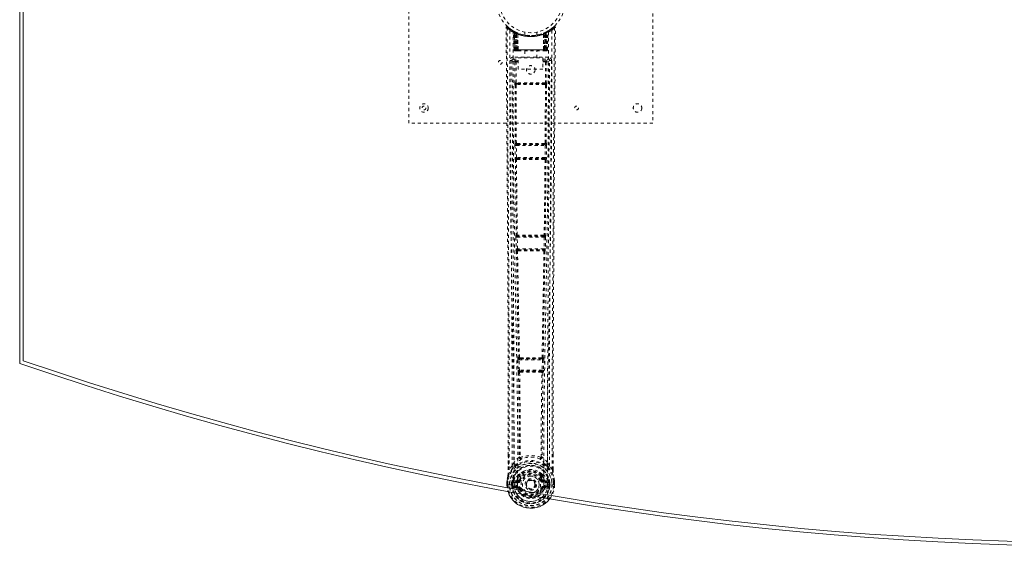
# Model space of a CAD drawing. Header units: inches. Extents: x 10.3 to 81.8, y 19.7 to 55.5.
# Tile 1 of 4: x 10.3 to 42.6, y 19.7 to 37. Entities that reach past the tile are written whole.
import ezdxf

# ---------------------------------------------------------------- set-up
doc = ezdxf.new("R2010")
doc.units = ezdxf.units.IN
doc.header["$MEASUREMENT"] = 0
doc.linetypes.add('SLD-Dashed', pattern=[0.075, 0.05, -0.025])
doc.linetypes.add('SLD-Solid', pattern=[0])

msp = doc.modelspace()

# ---------------------------------------------------------------- linework, layer by layer
at = {"color": 7, "linetype": 'SLD-Solid', "lineweight": 15}
for p, q in [((10.302, 25.712), (10.302, 49.462)), ((10.42, 49.378), (10.42, 25.796)), ((10.42, 25.796), (10.42, 49.378))]:
    msp.add_line(p, q, dxfattribs=at)
at = {"color": 7, "linetype": 'SLD-Dashed', "lineweight": 0}
for p, q in [((23.052, 33.587), (23.052, 41.587)), ((31.052, 41.587), (31.052, 33.587)), ((26.483, 36.614), (26.469, 36.622)), ((26.488, 36.609), (26.475, 36.617)), ((26.497, 36.589), (26.484, 36.597)), ((26.505, 35.991), (26.484, 36.597)), ((26.518, 35.991), (26.497, 36.589)), ((26.567, 36.569), (26.501, 36.603)), ((26.584, 36.543), (26.516, 36.578)), ((26.537, 35.991), (26.516, 36.578)), ((26.517, 36.581), (26.537, 35.988)), ((26.543, 36.548), (26.556, 36.574)), ((26.543, 36.548), (26.544, 35.991)), ((26.544, 35.991), (26.545, 36.548)), ((26.545, 36.548), (26.558, 36.573)), ((26.557, 36.542), (26.569, 36.568)), ((26.557, 35.991), (26.557, 36.542)), ((26.569, 36.568), (26.567, 36.569)), ((26.576, 35.991), (26.576, 36.533)), ((26.584, 36.543), (26.586, 36.542)), ((26.603, 35.991), (26.584, 36.543)), ((26.586, 36.542), (26.605, 35.991)), ((26.589, 36.559), (26.587, 36.56)), ((26.631, 36.513), (26.627, 36.515)), ((26.633, 35.991), (26.627, 36.515)), ((26.634, 36.54), (26.63, 36.542)), ((26.631, 36.513), (26.635, 35.991)), ((26.852, 36.576), (26.852, 36.48)), ((27.252, 36.48), (27.252, 36.576)), ((27.468, 35.991), (27.473, 36.513)), ((27.474, 36.542), (27.469, 36.54)), ((27.476, 36.515), (27.471, 35.991)), ((27.476, 36.515), (27.473, 36.513)), ((27.498, 35.991), (27.517, 36.542)), ((27.519, 36.543), (27.5, 35.991)), ((27.516, 36.56), (27.514, 36.559)), ((27.517, 36.542), (27.519, 36.543)), ((27.587, 36.578), (27.519, 36.543)), ((27.528, 36.533), (27.527, 35.991)), ((27.532, 36.567), (27.534, 36.568)), ((27.536, 36.569), (27.534, 36.568)), ((27.602, 36.603), (27.536, 36.569)), ((27.545, 36.573), (27.558, 36.548)), ((27.546, 35.991), (27.546, 36.542)), ((27.547, 36.574), (27.56, 36.548)), ((27.558, 36.548), (27.559, 35.991)), ((27.559, 35.991), (27.56, 36.548)), ((27.564, 35.987), (27.586, 36.581)), ((27.566, 35.991), (27.587, 36.578)), ((27.585, 35.991), (27.606, 36.589)), ((27.698, 36.663), (27.595, 36.6)), ((27.598, 35.991), (27.619, 36.597)), ((27.619, 36.597), (27.606, 36.589)), ((27.634, 36.622), (27.62, 36.614)), ((27.808, 36.751), (27.707, 36.67)), ((27.859, 36.729), (27.829, 36.729)), ((26.505, 35.991), (26.518, 35.991)), ((26.532, 35.963), (26.536, 35.962)), ((26.537, 35.991), (26.603, 35.991)), ((26.537, 35.962), (26.537, 35.962)), ((27.559, 35.991), (26.544, 35.991)), ((26.548, 35.962), (26.558, 35.962)), ((26.557, 35.991), (27.545, 35.991)), ((26.567, 35.962), (26.621, 35.962)), ((26.576, 35.991), (26.576, 35.991)), ((27.527, 35.991), (26.576, 35.991)), ((26.605, 35.991), (26.603, 35.991)), ((26.633, 35.991), (26.635, 35.991)), ((26.635, 35.991), (27.468, 35.991)), ((26.635, 35.962), (26.642, 35.962)), ((26.642, 35.962), (27.461, 35.962)), ((26.857, 35.962), (26.857, 35.73)), ((27.247, 35.73), (27.247, 35.962)), ((27.461, 35.962), (27.468, 35.962)), ((27.468, 35.991), (27.471, 35.991)), ((27.482, 35.962), (27.537, 35.962)), ((27.5, 35.991), (27.498, 35.991)), ((27.5, 35.991), (27.566, 35.991)), ((27.545, 35.964), (27.545, 35.991)), ((27.545, 35.962), (27.555, 35.962)), ((27.585, 35.991), (27.598, 35.991)), ((26.433, 35.655), (26.433, 35.645)), ((26.433, 35.645), (26.433, 35.644)), ((26.477, 35.753), (26.477, 35.693)), ((27.626, 35.753), (26.477, 35.753)), ((26.477, 35.693), (26.637, 35.693)), ((26.525, 35.59), (26.569, 35.591)), ((26.525, 35.59), (26.528, 34.917)), ((26.572, 34.917), (26.569, 35.591)), ((26.585, 35.605), (26.585, 35.635)), ((26.637, 35.635), (26.585, 35.635)), ((26.637, 35.605), (26.585, 35.605)), ((26.637, 35.358), (26.637, 35.73)), ((26.637, 35.73), (27.449, 35.73)), ((27.449, 35.73), (27.449, 35.358)), ((27.449, 35.693), (27.626, 35.693)), ((27.518, 35.635), (27.449, 35.635)), ((27.518, 35.605), (27.449, 35.605)), ((27.518, 35.605), (27.518, 35.635)), ((27.534, 35.591), (27.531, 34.917)), ((27.579, 35.59), (27.575, 34.917)), ((27.626, 35.693), (27.626, 35.753)), ((27.67, 35.645), (27.67, 35.655)), ((27.671, 35.644), (27.67, 35.645)), ((27.449, 35.358), (26.637, 35.358)), ((27.531, 34.917), (26.572, 34.917)), ((26.581, 34.886), (26.58, 34.887)), ((27.523, 34.887), (26.58, 34.887)), ((27.523, 34.887), (27.522, 34.886)), ((26.536, 34.842), (26.537, 34.841)), ((26.537, 34.841), (26.546, 32.936)), ((26.579, 32.935), (26.57, 34.84)), ((27.533, 34.84), (27.524, 32.935)), ((27.566, 34.841), (27.557, 32.936)), ((27.566, 34.841), (27.567, 34.842)), ((31.052, 33.587), (23.052, 33.587)), ((26.546, 32.936), (26.541, 32.934)), ((26.595, 32.921), (26.596, 32.921)), ((27.508, 32.921), (27.508, 32.921)), ((27.562, 32.934), (27.557, 32.936)), ((26.534, 32.859), (26.539, 32.46)), ((26.579, 32.859), (27.524, 32.859)), ((26.584, 32.461), (26.579, 32.859)), ((26.586, 32.889), (26.591, 32.892)), ((27.517, 32.889), (26.586, 32.889)), ((27.513, 32.892), (27.517, 32.889)), ((27.524, 32.859), (27.519, 32.461)), ((27.569, 32.859), (27.564, 32.46)), ((26.539, 32.46), (26.54, 32.432)), ((26.548, 32.385), (26.55, 32.384)), ((27.519, 32.461), (26.584, 32.461)), ((26.595, 32.43), (26.592, 32.431)), ((26.592, 32.431), (27.511, 32.431)), ((27.511, 32.431), (27.508, 32.43)), ((27.553, 32.384), (27.555, 32.385)), ((27.564, 32.46), (27.563, 32.432)), ((26.565, 29.85), (26.573, 29.469)), ((26.577, 29.928), (26.571, 29.925)), ((26.609, 29.851), (27.494, 29.851)), ((26.618, 29.47), (26.609, 29.851)), ((26.616, 29.881), (26.622, 29.884)), ((27.487, 29.881), (26.616, 29.881)), ((26.627, 29.912), (26.627, 29.912)), ((27.476, 29.912), (27.476, 29.912)), ((27.481, 29.884), (27.487, 29.881)), ((27.494, 29.851), (27.485, 29.47)), ((27.532, 29.925), (27.526, 29.928)), ((27.538, 29.85), (27.53, 29.469)), ((26.573, 29.469), (26.574, 29.441)), ((26.583, 29.394), (26.585, 29.393)), ((27.485, 29.47), (26.618, 29.47)), ((26.63, 29.439), (26.627, 29.44)), ((26.627, 29.44), (27.476, 29.44)), ((27.476, 29.44), (27.473, 29.439)), ((27.518, 29.393), (27.52, 29.394)), ((27.53, 29.469), (27.529, 29.441)), ((26.624, 25.83), (26.635, 25.488)), ((26.644, 25.909), (26.632, 25.905)), ((26.669, 25.831), (27.434, 25.831)), ((26.679, 25.489), (26.669, 25.831)), ((26.677, 25.861), (26.689, 25.865)), ((27.427, 25.861), (26.677, 25.861)), ((27.415, 25.865), (27.427, 25.861)), ((27.434, 25.831), (27.424, 25.489)), ((27.459, 25.909), (27.471, 25.905)), ((27.479, 25.83), (27.468, 25.488)), ((26.635, 25.488), (26.636, 25.46)), ((26.648, 25.413), (26.652, 25.411)), ((27.424, 25.489), (26.679, 25.489)), ((26.696, 25.458), (26.692, 25.459)), ((26.692, 25.459), (27.411, 25.459)), ((27.411, 25.459), (27.407, 25.458)), ((27.451, 25.411), (27.455, 25.413)), ((27.468, 25.488), (27.467, 25.46)), ((26.315, 22.231), (26.315, 22.697)), ((26.673, 22.636), (26.673, 22.636)), ((26.71, 22.639), (26.71, 22.638)), ((27.393, 22.638), (27.393, 22.639)), ((27.431, 22.636), (27.43, 22.636)), ((27.788, 22.231), (27.788, 22.723)), ((26.441, 22.347), (26.345, 22.232)), ((26.501, 22.459), (26.441, 22.347)), ((27.662, 22.347), (27.602, 22.459)), ((27.758, 22.232), (27.662, 22.347)), ((26.674, 22.041), (26.673, 22.012)), ((26.68, 22.067), (26.691, 22.085)), ((26.697, 22.037), (26.697, 22.008)), ((27.406, 22.008), (27.406, 22.037)), ((27.412, 22.085), (27.424, 22.067)), ((27.429, 22.041), (27.43, 22.012)), ((26.272, 21.733), (26.273, 21.85)), ((26.273, 21.85), (26.272, 21.732)), ((26.272, 21.733), (26.276, 21.733)), ((26.273, 21.854), (26.273, 21.85)), ((26.276, 21.733), (26.329, 21.733)), ((26.302, 21.85), (26.302, 21.733)), ((26.329, 21.733), (26.352, 21.733)), ((26.352, 21.733), (26.355, 21.733)), ((26.355, 21.733), (26.503, 21.733)), ((26.423, 21.807), (26.453, 21.805)), ((26.423, 21.806), (26.423, 21.807)), ((26.423, 21.733), (26.423, 21.806)), ((26.453, 21.805), (26.459, 21.825)), ((26.453, 21.804), (26.453, 21.733)), ((26.458, 21.733), (26.453, 21.733)), ((26.459, 21.81), (26.458, 21.733)), ((26.459, 21.825), (26.459, 21.81)), ((26.468, 21.851), (26.465, 21.848)), ((26.468, 21.851), (26.478, 21.862)), ((26.593, 21.883), (26.478, 21.862)), ((26.478, 21.862), (26.478, 21.862)), ((26.478, 21.862), (26.478, 21.862)), ((26.494, 21.829), (26.623, 21.854)), ((26.494, 21.829), (26.494, 21.799)), ((26.623, 21.829), (26.494, 21.829)), ((26.623, 21.799), (26.494, 21.799)), ((26.506, 21.677), (26.506, 21.647)), ((26.506, 21.677), (26.623, 21.677)), ((26.623, 21.627), (26.506, 21.647)), ((26.506, 21.647), (26.623, 21.647)), ((26.623, 21.854), (26.623, 21.829)), ((26.623, 21.799), (26.623, 21.829)), ((26.623, 21.677), (26.623, 21.647)), ((26.623, 21.627), (26.623, 21.647)), ((26.678, 21.895), (26.705, 21.884)), ((27.398, 21.884), (27.425, 21.895)), ((27.48, 21.854), (27.61, 21.829)), ((27.48, 21.854), (27.48, 21.829)), ((27.61, 21.829), (27.48, 21.829)), ((27.48, 21.799), (27.48, 21.829)), ((27.61, 21.799), (27.48, 21.799)), ((27.48, 21.677), (27.48, 21.647)), ((27.48, 21.677), (27.597, 21.677)), ((27.597, 21.647), (27.48, 21.627)), ((27.48, 21.627), (27.48, 21.647)), ((27.48, 21.647), (27.597, 21.647)), ((27.625, 21.862), (27.51, 21.883)), ((27.597, 21.647), (27.597, 21.677)), ((27.6, 21.733), (27.748, 21.733)), ((27.61, 21.799), (27.61, 21.829)), ((27.625, 21.862), (27.636, 21.851)), ((27.638, 21.848), (27.636, 21.851)), ((27.644, 21.825), (27.645, 21.81)), ((27.65, 21.805), (27.644, 21.825)), ((27.645, 21.81), (27.645, 21.733)), ((27.645, 21.733), (27.65, 21.733)), ((27.65, 21.805), (27.68, 21.807)), ((27.65, 21.733), (27.65, 21.804)), ((27.68, 21.807), (27.68, 21.806)), ((27.68, 21.806), (27.68, 21.734)), ((27.748, 21.733), (27.751, 21.733)), ((27.751, 21.733), (27.774, 21.733)), ((27.774, 21.733), (27.827, 21.733)), ((27.802, 21.733), (27.801, 21.85)), ((27.801, 21.85), (27.83, 21.85)), ((27.831, 21.733), (27.802, 21.733)), ((27.827, 21.733), (27.831, 21.733)), ((27.83, 21.85), (27.83, 21.854)), ((27.831, 21.733), (27.83, 21.85)), ((27.831, 21.732), (27.831, 21.85)), ((26.476, 21.611), (26.595, 21.587)), ((26.705, 21.593), (26.683, 21.583)), ((27.42, 21.583), (27.398, 21.593)), ((27.42, 21.583), (27.475, 21.56)), ((27.508, 21.587), (27.627, 21.611))]:
    msp.add_line(p, q, dxfattribs=at)
at = {"color": 7, "linetype": 'SLD-Dashed', "lineweight": 0, "flags": 128}
for points in [[(26.293, 36.749), (26.286, 36.753), (26.278, 36.755), (26.27, 36.756), (26.262, 36.754), (26.255, 36.751), (26.25, 36.746), (26.246, 36.739), (26.245, 36.731)], [(26.315, 22.697), (26.314, 25.855), (26.296, 29.479), (26.271, 33.104), (26.245, 36.729)], [(26.245, 36.729), (26.245, 36.728), (26.247, 36.729), (26.253, 36.729), (26.263, 36.729), (26.269, 36.729), (26.275, 36.729)], [(26.345, 22.232), (26.347, 23.082), (26.348, 23.971), (26.347, 24.9), (26.344, 25.866), (26.341, 26.657), (26.338, 27.288), (26.335, 27.961), (26.331, 28.678), (26.33, 28.875), (26.328, 29.074), (26.327, 29.277), (26.326, 29.481), (26.325, 29.599), (26.323, 29.848), (26.322, 30.12), (26.319, 30.554), (26.315, 31.036), (26.312, 31.566), (26.307, 32.143), (26.305, 32.531), (26.302, 32.937), (26.299, 33.384), (26.295, 33.828), (26.292, 34.243), (26.289, 34.733), (26.286, 35.178), (26.283, 35.578), (26.28, 35.934), (26.278, 36.244), (26.276, 36.509), (26.275, 36.729)], [(26.363, 36.635), (26.365, 34.54), (26.376, 32.445), (26.398, 30.352), (26.431, 28.262), (26.454, 26.951), (26.478, 25.641), (26.498, 24.334), (26.508, 23.031), (26.504, 21.733)], [(26.621, 21.709), (26.626, 23.182), (26.612, 24.661), (26.586, 26.144), (26.557, 27.631), (26.53, 29.119), (26.502, 30.982), (26.483, 32.847), (26.473, 34.713), (26.472, 36.579)], [(26.506, 36.601), (26.499, 36.601), (26.494, 36.597), (26.489, 36.592)], [(26.555, 36.572), (26.548, 36.578), (26.54, 36.583)], [(26.63, 36.542), (26.631, 36.541), (26.632, 36.539), (26.632, 36.536), (26.632, 36.533), (26.631, 36.529), (26.63, 36.524), (26.629, 36.52), (26.627, 36.515)], [(27.289, 36.486), (27.268, 36.481), (27.266, 36.48)], [(27.474, 36.542), (27.473, 36.541), (27.472, 36.539), (27.471, 36.536), (27.471, 36.533), (27.472, 36.529), (27.473, 36.525), (27.474, 36.52), (27.476, 36.515)], [(27.631, 36.579), (27.63, 34.713), (27.62, 32.847), (27.602, 30.982), (27.574, 29.119), (27.546, 27.631), (27.517, 26.144), (27.492, 24.661), (27.477, 23.182), (27.482, 21.709)], [(27.563, 36.583), (27.555, 36.578), (27.548, 36.572)], [(27.74, 36.635), (27.738, 34.54), (27.727, 32.445), (27.705, 30.352), (27.672, 28.262), (27.649, 26.951), (27.625, 25.641), (27.606, 24.334), (27.595, 23.031), (27.599, 21.733)], [(27.758, 22.232), (27.756, 22.926), (27.755, 23.654), (27.756, 24.415), (27.757, 25.21), (27.759, 25.994), (27.762, 26.663), (27.765, 27.296), (27.768, 27.97), (27.772, 28.684), (27.774, 28.879), (27.775, 29.078), (27.776, 29.279), (27.777, 29.481), (27.778, 29.597), (27.78, 29.842), (27.781, 30.112), (27.784, 30.543), (27.788, 31.024), (27.791, 31.555), (27.796, 32.135), (27.798, 32.525), (27.801, 32.935), (27.804, 33.341), (27.807, 33.723), (27.81, 34.09), (27.814, 34.71), (27.818, 35.284), (27.822, 35.812), (27.825, 36.294), (27.829, 36.729)], [(27.788, 22.723), (27.789, 25.855), (27.807, 29.479), (27.833, 33.104), (27.859, 36.729)], [(26.544, 35.991), (26.529, 35.991), (26.516, 35.991), (26.508, 35.991), (26.505, 35.991)], [(26.518, 35.991), (26.522, 35.991), (26.53, 35.991), (26.543, 35.991), (26.557, 35.991)], [(26.576, 35.991), (26.568, 35.991), (26.56, 35.991), (26.553, 35.991), (26.547, 35.991), (26.542, 35.991), (26.539, 35.991), (26.537, 35.991), (26.537, 35.991)], [(26.605, 35.991), (26.608, 35.991), (26.614, 35.991), (26.622, 35.991), (26.633, 35.991)], [(26.642, 35.962), (26.64, 35.963), (26.638, 35.964), (26.637, 35.967), (26.635, 35.971), (26.634, 35.975), (26.633, 35.98), (26.633, 35.985), (26.633, 35.991)], [(27.471, 35.991), (27.47, 35.985), (27.47, 35.98), (27.469, 35.975), (27.468, 35.971), (27.466, 35.967), (27.465, 35.964), (27.463, 35.963), (27.461, 35.962)], [(27.471, 35.991), (27.481, 35.991), (27.489, 35.991), (27.495, 35.991), (27.498, 35.991)], [(27.566, 35.991), (27.566, 35.991), (27.564, 35.991), (27.561, 35.991), (27.556, 35.991), (27.55, 35.991), (27.543, 35.991), (27.535, 35.991), (27.527, 35.991)], [(27.546, 35.991), (27.56, 35.991), (27.573, 35.991), (27.581, 35.991), (27.585, 35.991)], [(27.598, 35.991), (27.595, 35.991), (27.587, 35.991), (27.574, 35.991), (27.559, 35.991)], [(27.565, 35.983), (27.566, 35.985), (27.567, 35.991)], [(26.372, 35.647), (26.377, 35.019), (26.381, 34.357), (26.383, 34.088), (26.385, 33.881), (26.386, 33.689), (26.388, 33.467), (26.39, 33.208), (26.392, 32.917), (26.394, 32.594), (26.397, 32.244), (26.399, 31.919), (26.401, 31.619), (26.403, 31.345), (26.407, 30.775), (26.412, 30.118), (26.417, 29.461), (26.421, 28.842), (26.425, 28.162), (26.432, 27.011), (26.437, 25.847), (26.441, 24.665), (26.442, 23.503), (26.441, 22.347)], [(26.432, 35.648), (26.455, 35.619), (26.525, 35.591)], [(26.432, 35.648), (26.456, 32.35), (26.479, 29.052), (26.497, 25.755), (26.501, 22.459)], [(26.569, 35.636), (26.5, 35.664), (26.477, 35.693)], [(26.569, 35.636), (26.558, 35.634), (26.549, 35.63), (26.543, 35.623), (26.541, 35.615), (26.543, 35.607), (26.549, 35.599), (26.558, 35.594), (26.569, 35.591)], [(27.626, 35.693), (27.603, 35.664), (27.534, 35.636)], [(27.534, 35.591), (27.545, 35.594), (27.554, 35.599), (27.56, 35.607), (27.562, 35.615), (27.56, 35.623), (27.554, 35.63), (27.545, 35.634), (27.534, 35.636)], [(27.579, 35.59), (27.577, 35.59), (27.574, 35.591), (27.569, 35.591), (27.564, 35.591), (27.557, 35.591), (27.55, 35.591), (27.542, 35.591), (27.534, 35.591)], [(27.579, 35.591), (27.648, 35.619), (27.669, 35.645)], [(27.602, 22.459), (27.606, 25.755), (27.624, 29.052), (27.647, 32.35), (27.671, 35.648)], [(27.662, 22.347), (27.661, 23.575), (27.663, 24.806), (27.667, 26.05), (27.673, 27.31), (27.68, 28.524), (27.688, 29.738), (27.69, 29.911), (27.691, 30.089), (27.692, 30.271), (27.693, 30.458), (27.695, 30.65), (27.696, 30.776), (27.697, 30.991), (27.699, 31.233), (27.701, 31.503), (27.703, 31.822), (27.706, 32.173), (27.709, 32.555), (27.711, 32.913), (27.714, 33.231), (27.715, 33.494), (27.717, 33.723), (27.719, 33.918), (27.719, 34.008), (27.72, 34.142), (27.721, 34.275), (27.722, 34.407), (27.723, 34.538), (27.727, 35.105), (27.731, 35.647)], [(26.572, 34.917), (26.564, 34.917), (26.556, 34.917), (26.549, 34.917), (26.542, 34.917), (26.537, 34.917), (26.532, 34.917), (26.529, 34.917), (26.528, 34.917)], [(26.581, 34.886), (26.571, 34.885), (26.563, 34.881), (26.556, 34.875), (26.553, 34.868), (26.552, 34.86), (26.556, 34.852), (26.562, 34.846), (26.57, 34.84)], [(27.515, 34.855), (27.285, 34.855), (27.052, 34.855), (26.818, 34.855), (26.588, 34.855)], [(27.508, 34.886), (27.397, 34.886), (27.284, 34.886), (27.171, 34.886), (27.058, 34.886), (26.931, 34.886), (26.804, 34.886), (26.695, 34.886), (26.595, 34.886)], [(27.533, 34.84), (27.542, 34.845), (27.548, 34.852), (27.551, 34.86), (27.55, 34.868), (27.547, 34.875), (27.541, 34.881), (27.532, 34.885), (27.522, 34.886)], [(27.575, 34.917), (27.574, 34.917), (27.571, 34.917), (27.566, 34.917), (27.561, 34.917), (27.554, 34.917), (27.547, 34.917), (27.539, 34.917), (27.531, 34.917)], [(26.579, 32.935), (26.571, 32.93), (26.565, 32.923), (26.562, 32.916), (26.563, 32.909), (26.566, 32.902), (26.572, 32.896), (26.581, 32.893), (26.591, 32.892)], [(27.513, 32.892), (27.522, 32.893), (27.531, 32.896), (27.537, 32.902), (27.541, 32.909), (27.541, 32.916), (27.538, 32.923), (27.532, 32.93), (27.524, 32.935)], [(26.579, 32.859), (26.571, 32.859), (26.563, 32.859), (26.556, 32.859), (26.549, 32.859), (26.543, 32.859), (26.539, 32.859), (26.536, 32.859), (26.534, 32.859)], [(27.569, 32.859), (27.567, 32.859), (27.564, 32.859), (27.56, 32.859), (27.554, 32.859), (27.548, 32.859), (27.54, 32.859), (27.532, 32.859), (27.524, 32.859)], [(26.584, 32.461), (26.568, 32.461), (26.554, 32.46), (26.543, 32.46), (26.539, 32.46)], [(26.55, 32.384), (26.562, 31.156), (26.577, 29.928)], [(26.595, 32.43), (26.584, 32.428), (26.576, 32.424), (26.569, 32.419), (26.565, 32.411), (26.565, 32.403), (26.568, 32.395), (26.574, 32.388), (26.583, 32.383)], [(26.611, 29.926), (26.595, 31.154), (26.583, 32.383)], [(27.52, 32.383), (27.508, 31.154), (27.492, 29.926)], [(27.52, 32.383), (27.529, 32.388), (27.535, 32.395), (27.538, 32.403), (27.538, 32.411), (27.534, 32.419), (27.528, 32.424), (27.519, 32.428), (27.508, 32.43)], [(27.564, 32.46), (27.562, 32.46), (27.559, 32.46), (27.555, 32.46), (27.549, 32.46), (27.543, 32.46), (27.535, 32.461), (27.527, 32.461), (27.519, 32.461)], [(27.553, 32.384), (27.541, 31.156), (27.526, 29.928)], [(26.609, 29.851), (26.601, 29.85), (26.593, 29.85), (26.586, 29.85), (26.579, 29.85), (26.574, 29.85), (26.569, 29.85), (26.566, 29.85), (26.565, 29.85)], [(26.611, 29.926), (26.603, 29.921), (26.597, 29.915), (26.594, 29.907), (26.594, 29.9), (26.598, 29.894), (26.604, 29.888), (26.612, 29.885), (26.622, 29.884)], [(27.481, 29.884), (27.491, 29.885), (27.499, 29.888), (27.505, 29.894), (27.509, 29.9), (27.509, 29.907), (27.506, 29.915), (27.5, 29.921), (27.492, 29.926)], [(27.538, 29.85), (27.537, 29.85), (27.534, 29.85), (27.529, 29.85), (27.524, 29.85), (27.517, 29.85), (27.51, 29.85), (27.502, 29.85), (27.494, 29.851)], [(26.618, 29.47), (26.602, 29.469), (26.588, 29.469), (26.577, 29.469), (26.573, 29.469)], [(26.585, 29.393), (26.614, 27.649), (26.644, 25.909)], [(26.63, 29.439), (26.619, 29.437), (26.61, 29.433), (26.604, 29.427), (26.6, 29.419), (26.6, 29.411), (26.604, 29.403), (26.61, 29.396), (26.619, 29.39)], [(26.618, 29.47), (26.619, 29.458), (26.621, 29.449), (26.624, 29.442), (26.627, 29.44), (26.627, 29.44)], [(26.679, 25.905), (26.649, 27.646), (26.619, 29.39)], [(27.484, 29.39), (27.455, 27.646), (27.424, 25.905)], [(27.518, 29.393), (27.489, 27.649), (27.459, 25.909)], [(27.484, 29.39), (27.493, 29.396), (27.499, 29.403), (27.503, 29.411), (27.503, 29.419), (27.499, 29.427), (27.493, 29.433), (27.484, 29.437), (27.473, 29.439)], [(27.53, 29.469), (27.529, 29.469), (27.526, 29.469), (27.521, 29.469), (27.516, 29.469), (27.509, 29.469), (27.502, 29.469), (27.494, 29.469), (27.485, 29.47)], [(26.669, 25.831), (26.661, 25.831), (26.653, 25.831), (26.646, 25.83), (26.639, 25.83), (26.634, 25.83), (26.629, 25.83), (26.626, 25.83), (26.624, 25.83)], [(26.679, 25.905), (26.671, 25.901), (26.666, 25.895), (26.662, 25.888), (26.662, 25.881), (26.665, 25.875), (26.671, 25.87), (26.679, 25.867), (26.689, 25.865)], [(26.677, 25.861), (26.673, 25.859), (26.67, 25.852), (26.669, 25.847), (26.669, 25.842), (26.668, 25.837), (26.669, 25.831)], [(27.415, 25.865), (27.424, 25.867), (27.432, 25.87), (27.438, 25.875), (27.441, 25.881), (27.441, 25.888), (27.438, 25.895), (27.432, 25.901), (27.424, 25.905)], [(27.434, 25.831), (27.435, 25.837), (27.435, 25.842), (27.434, 25.847), (27.433, 25.852), (27.43, 25.859), (27.427, 25.861)], [(27.479, 25.83), (27.477, 25.83), (27.474, 25.83), (27.469, 25.83), (27.464, 25.83), (27.457, 25.83), (27.45, 25.831), (27.442, 25.831), (27.434, 25.831)], [(26.679, 25.489), (26.671, 25.489), (26.663, 25.489), (26.656, 25.488), (26.65, 25.488), (26.644, 25.488), (26.64, 25.488), (26.637, 25.488), (26.635, 25.488)], [(26.652, 25.411), (26.669, 24.026), (26.675, 22.644)], [(26.696, 25.458), (26.686, 25.456), (26.677, 25.452), (26.67, 25.446), (26.667, 25.437), (26.667, 25.429), (26.671, 25.42), (26.678, 25.413), (26.687, 25.408)], [(26.679, 25.489), (26.68, 25.483), (26.681, 25.478), (26.684, 25.468), (26.688, 25.462), (26.692, 25.459), (26.692, 25.459), (26.692, 25.459)], [(26.687, 25.408), (26.705, 24.021), (26.71, 22.639)], [(27.393, 22.639), (27.398, 24.021), (27.416, 25.408)], [(27.416, 25.408), (27.425, 25.413), (27.432, 25.42), (27.436, 25.429), (27.436, 25.437), (27.433, 25.446), (27.426, 25.452), (27.417, 25.456), (27.407, 25.458)], [(27.411, 25.459), (27.411, 25.459), (27.411, 25.459), (27.411, 25.459), (27.413, 25.46), (27.415, 25.462), (27.419, 25.468), (27.422, 25.478), (27.423, 25.483), (27.424, 25.489)], [(27.468, 25.488), (27.467, 25.488), (27.463, 25.488), (27.459, 25.488), (27.453, 25.488), (27.447, 25.488), (27.44, 25.489), (27.432, 25.489), (27.424, 25.489)], [(27.451, 25.411), (27.434, 24.026), (27.428, 22.644)], [(26.318, 22.698), (26.318, 22.514), (26.317, 22.232)], [(26.673, 22.636), (26.58, 22.553), (26.501, 22.459)], [(26.673, 22.636), (26.675, 22.625), (26.679, 22.617), (26.685, 22.61), (26.693, 22.607), (26.701, 22.608), (26.709, 22.612), (26.716, 22.619), (26.72, 22.628)], [(26.71, 22.638), (26.71, 22.637), (26.711, 22.635), (26.714, 22.632), (26.72, 22.628)], [(27.383, 22.628), (27.389, 22.632), (27.392, 22.635), (27.393, 22.637), (27.393, 22.638)], [(27.383, 22.628), (27.387, 22.619), (27.394, 22.612), (27.402, 22.608), (27.41, 22.607), (27.418, 22.61), (27.424, 22.617), (27.428, 22.625), (27.43, 22.636)], [(27.602, 22.459), (27.523, 22.553), (27.431, 22.636)], [(27.786, 22.232), (27.785, 22.512), (27.785, 22.723)], [(26.483, 22.307), (26.383, 22.183), (26.303, 22.029)], [(26.594, 22.41), (26.588, 22.404), (26.579, 22.395)], [(27.524, 22.395), (27.515, 22.404), (27.509, 22.41)], [(27.62, 22.307), (27.72, 22.184), (27.8, 22.029)], [(26.303, 22.029), (26.286, 21.951), (26.273, 21.854)], [(26.273, 21.85), (26.286, 21.944), (26.301, 22.018)], [(26.303, 22.029), (26.301, 22.023), (26.301, 22.018)], [(26.345, 22.232), (26.338, 22.232), (26.332, 22.232), (26.326, 22.232), (26.322, 22.232), (26.319, 22.232), (26.316, 22.231), (26.315, 22.231), (26.315, 22.231)], [(26.673, 22.012), (26.646, 21.965), (26.621, 21.906)], [(26.726, 21.994), (26.701, 21.95), (26.678, 21.895)], [(26.82, 22.176), (26.768, 22.148), (26.691, 22.085)], [(27.412, 22.085), (27.336, 22.148), (27.283, 22.176)], [(27.43, 22.012), (27.457, 21.965), (27.482, 21.906)], [(27.788, 22.231), (27.788, 22.231), (27.787, 22.231), (27.784, 22.232), (27.781, 22.232), (27.777, 22.232), (27.771, 22.232), (27.765, 22.232), (27.758, 22.232)], [(27.802, 22.018), (27.802, 22.023), (27.8, 22.029)], [(27.83, 21.854), (27.819, 21.941), (27.8, 22.029)], [(27.83, 21.85), (27.818, 21.944), (27.802, 22.018)], [(26.273, 21.85), (26.272, 21.85), (26.273, 21.85)], [(26.272, 21.733), (26.272, 21.733), (26.272, 21.733)], [(26.273, 21.854), (26.274, 21.854), (26.276, 21.854), (26.279, 21.853), (26.282, 21.853), (26.287, 21.852), (26.292, 21.851), (26.297, 21.851), (26.302, 21.85)], [(26.453, 21.733), (26.449, 21.733), (26.443, 21.733), (26.433, 21.733), (26.423, 21.733)], [(26.453, 21.805), (26.453, 21.805), (26.453, 21.805)], [(26.494, 21.799), (26.475, 21.802), (26.459, 21.81)], [(26.463, 21.66), (26.483, 21.673), (26.506, 21.677)], [(26.621, 21.906), (26.607, 21.889), (26.593, 21.883)], [(26.732, 21.872), (26.727, 21.874), (26.722, 21.876), (26.717, 21.878), (26.713, 21.88), (26.71, 21.882), (26.707, 21.883), (26.706, 21.883), (26.705, 21.884)], [(27.371, 21.872), (27.376, 21.874), (27.381, 21.876), (27.386, 21.878), (27.39, 21.88), (27.393, 21.882), (27.396, 21.883), (27.398, 21.883), (27.398, 21.884)], [(27.482, 21.906), (27.496, 21.889), (27.51, 21.883)], [(27.597, 21.677), (27.62, 21.673), (27.64, 21.66)], [(27.645, 21.81), (27.628, 21.802), (27.61, 21.799)], [(27.65, 21.805), (27.65, 21.805), (27.65, 21.805)], [(27.83, 21.854), (27.829, 21.854), (27.827, 21.854), (27.825, 21.853), (27.821, 21.853), (27.816, 21.852), (27.812, 21.851), (27.806, 21.851), (27.801, 21.85)], [(27.83, 21.85), (27.831, 21.85), (27.83, 21.85)], [(27.831, 21.733), (27.831, 21.733), (27.831, 21.733)], [(26.732, 21.604), (26.727, 21.602), (26.722, 21.6), (26.717, 21.598), (26.713, 21.596), (26.71, 21.595), (26.707, 21.594), (26.706, 21.593), (26.705, 21.593)], [(27.371, 21.604), (27.376, 21.602), (27.381, 21.6), (27.386, 21.598), (27.39, 21.596), (27.393, 21.595), (27.396, 21.594), (27.398, 21.593), (27.398, 21.593)]]:
    msp.add_lwpolyline(points, dxfattribs=at)
at = {"color": 7, "linetype": 'SLD-Dashed', "lineweight": 0}
for centre, radius in [((27.052, 37.587), 1.125), ((27.052, 37.587), 1.03), ((26.052, 35.587), 0.0625), ((27.052, 35.337), 0.14), ((23.552, 34.087), 0.14), ((30.552, 34.087), 0.14), ((23.552, 34.087), 0.0625), ((28.552, 34.087), 0.0625), ((27.052, 21.738), 0.7), ((27.052, 21.738), 0.69), ((27.052, 21.738), 0.623), ((27.052, 21.738), 0.32), ((27.052, 21.738), 0.275), ((27.052, 21.738), 0.188), ((27.052, 21.738), 0.156), ((27.052, 21.738), 0.142), ((27.052, 21.738), 0.14), ((27.052, 21.738), 0.138)]:
    msp.add_circle(centre, radius, dxfattribs=at)
for centre, radius, start, end in [((26.275, 36.729), 0.03, 47.838, 180.4001), ((27.04, 37.614), 1.19, 228.0518, 235.3491), ((25.111, 37.804), 1.584, 317.2626, 318.3472), ((27.052, 37.587), 1.157, 227.826, 312.172), ((27.042, 37.575), 1.112, 227.9404, 235.3815), ((26.394, 36.635), 0.03, 55.9261, 179.6905), ((27.036, 37.819), 1.361, 240.3941, 245.537), ((27.051, 37.587), 1.127, 235.3379, 240.4674), ((26.454, 36.596), 0.03, 1.9901, 58.8919), ((26.513, 36.567), 0.043, 114.1855, 162.9941), ((27.052, 37.619), 1.19, 240.8755, 299.1245), ((26.824, 37.193), 0.673, 239.3463, 241.6692), ((26.468, 36.588), 0.0299, 1.9035, 59.6833), ((27.004, 37.504), 1.032, 239.6523, 242.7002), ((27.043, 37.224), 0.84, 228.2337, 233.4785), ((27.052, 37.587), 1.127, 240.4663, 299.5337), ((27.026, 37.198), 0.807, 229.0513, 234.4341), ((26.486, 36.577), 0.0299, 1.7982, 60.7421), ((27.054, 37.592), 1.133, 240.7802, 245.6801), ((26.493, 36.581), 0.0234, 351.7263, 54.8967), ((27.032, 37.2), 0.808, 230.3295, 235.604), ((27.052, 37.586), 1.155, 244.0068, 295.9932), ((27.052, 37.586), 1.155, 244.6488, 295.3508), ((26.555, 36.542), 0.0297, 1.4794, 64.4666), ((26.556, 36.541), 0.0297, 1.4751, 64.5396), ((26.66, 36.506), 0.0883, 143.2313, 162.0639), ((27.052, 37.586), 1.156, 245.6757, 294.3248), ((27.013, 37.146), 0.74, 234.7584, 238.6217), ((26.601, 36.531), 0.0345, 328.9455, 15.1474), ((27.052, 37.55), 1.12, 247.9154, 292.0846), ((27.502, 36.531), 0.0345, 164.8581, 211.049), ((27.09, 37.146), 0.74, 301.3933, 305.2424), ((27.433, 36.501), 0.0996, 18.8751, 35.5541), ((27.046, 37.598), 1.139, 294.3329, 299.2068), ((27.547, 36.541), 0.0297, 115.4549, 178.5231), ((27.548, 36.542), 0.0297, 115.5378, 178.5233), ((27.066, 37.206), 0.816, 304.4215, 309.6459), ((27.497, 36.53), 0.0503, 13.5554, 46.9772), ((27.078, 37.197), 0.806, 305.5599, 310.9521), ((27.057, 37.227), 0.844, 306.5349, 311.7551), ((27.617, 36.577), 0.0299, 119.2579, 178.2018), ((27.615, 36.579), 0.0278, 118.0232, 181.587), ((27.05, 37.589), 1.13, 298.6687, 300.3012), ((27.636, 36.588), 0.0299, 120.3167, 178.0965), ((27.052, 37.586), 1.127, 299.5318, 304.6629), ((27.59, 36.567), 0.043, 17.0213, 65.8015), ((27.634, 36.601), 0.0187, 140.8751, 203.075), ((27.649, 36.596), 0.03, 121.0966, 178.0134), ((27.067, 37.818), 1.361, 294.4626, 299.6063), ((27.061, 37.575), 1.112, 304.6177, 312.0561), ((27.71, 36.635), 0.03, 0.3203, 124.05), ((27.061, 37.617), 1.193, 304.6589, 311.9389), ((27.829, 36.729), 0.03, 359.5999, 132.162), ((27.721, 36.652), 0.132, 35.6776, 48.7126), ((26.535, 35.992), 0.03, 181.9942, 269.9952), ((26.536, 35.993), 0.0305, 182.345, 249.5984), ((26.548, 35.992), 0.03, 181.9778, 246.5017), ((26.549, 35.994), 0.0314, 237.5217, 270.7119), ((26.567, 35.992), 0.03, 181.9327, 269.9355), ((26.581, 36.01), 0.0478, 203.0006, 265.2648), ((26.579, 35.775), 0.192, 100.3698, 102.7239), ((26.571, 35.887), 0.0777, 99.4574, 105.0409), ((27.162, 35.985), 0.605, 179.3864, 181.9537), ((28.271, 35.987), 1.695, 179.8775, 180.8562), ((26.633, 35.992), 0.0299, 181.7963, 269.8107), ((26.635, 35.992), 0.0299, 181.7989, 269.8127), ((26.67, 35.984), 0.0354, 169.2752, 219.2377), ((27.433, 35.984), 0.0354, 320.7623, 10.7248), ((27.468, 35.992), 0.0299, 270.1873, 358.2011), ((27.47, 35.992), 0.0299, 270.1874, 358.2056), ((27.045, 35.984), 0.482, 357.3775, 0.8209), ((27.531, 36.001), 0.0394, 264.2322, 324.809), ((27.537, 35.992), 0.03, 270.0645, 358.0673), ((27.532, 35.881), 0.0833, 75.4889, 80.9091), ((27.554, 35.994), 0.0318, 269.3254, 299.9526), ((27.516, 36.06), 0.105, 294.0052, 319.1347), ((27.555, 35.992), 0.03, 293.8837, 358.0231), ((27.568, 35.992), 0.03, 270.0048, 358.0058), ((26.477, 35.648), 0.105, 90.0115, 180.4131), ((26.422, 30.743), 4.905, 89.8776, 90.5785), ((26.476, 35.65), 0.0425, 88.2421, 173.9171), ((26.57, 35.591), 0.0451, 90.4255, 180.0633), ((26.583, 35.809), 0.174, 265.5847, 270.6344), ((26.586, 35.589), 0.0164, 93.5286, 173.2583), ((27.521, 35.789), 0.154, 269.0371, 274.7438), ((27.517, 35.588), 0.0168, 7.7524, 85.4607), ((27.533, 35.591), 0.0451, 359.8926, 89.5747), ((27.626, 35.648), 0.105, 359.5868, 89.9887), ((27.627, 35.65), 0.0425, 6.0825, 91.7583), ((27.681, 30.742), 4.906, 89.4216, 90.1224), ((26.716, 34.9), 0.189, 175.004, 198.0058), ((26.581, 34.842), 0.0451, 91.3571, 180.0702), ((26.582, 34.841), 0.0451, 91.3621, 180.0706), ((26.59, 34.834), 0.0214, 97.228, 161.9925), ((26.613, 34.912), 0.0411, 172.7354, 216.8149), ((26.592, 34.958), 0.0721, 261.2516, 271.9862), ((26.628, 34.862), 0.0405, 143.8422, 189.766), ((27.511, 34.951), 0.0658, 267.4853, 279.2687), ((27.476, 34.862), 0.0404, 350.2231, 36.176), ((27.514, 34.835), 0.0202, 15.8463, 84.9879), ((27.521, 34.841), 0.0451, 359.927, 88.6403), ((27.494, 34.91), 0.037, 320.5695, 9.8802), ((27.522, 34.842), 0.0451, 359.9298, 88.6429), ((27.387, 34.9), 0.189, 341.9954, 4.9948), ((26.564, 35.208), 0.367, 265.803, 270.9194), ((27.539, 35.218), 0.378, 269.1507, 274.129), ((26.733, 32.879), 0.2, 163.942, 185.6719), ((26.586, 32.935), 0.0451, 180.8785, 269.4939), ((26.572, 33.194), 0.26, 264.134, 271.4308), ((26.591, 32.937), 0.0451, 180.8818, 269.4741), ((26.597, 32.941), 0.0194, 197.4338, 264.4767), ((26.633, 32.916), 0.0382, 171.7145, 217.563), ((27.052, -2.06), 34.985, 89.2531, 90.7469), ((27.47, 32.916), 0.0382, 322.437, 8.2855), ((27.505, 32.941), 0.0201, 276.8406, 341.249), ((27.512, 32.937), 0.0451, 270.5259, 359.1182), ((27.517, 32.935), 0.0451, 270.5091, 359.1215), ((27.531, 33.195), 0.26, 268.5736, 275.8576), ((27.37, 32.879), 0.199, 354.3271, 16.059), ((26.615, 32.867), 0.0366, 142.444, 192.0283), ((26.601, 32.83), 0.0625, 88.4821, 99.9257), ((27.052, -0.52), 33.416, 89.2308, 90.7692), ((27.502, 32.827), 0.0657, 80.3525, 91.2396), ((27.488, 32.867), 0.0366, 347.9758, 37.5433), ((26.651, 32.426), 0.111, 176.9544, 201.7369), ((26.593, 32.386), 0.0451, 90.5237, 180.482), ((26.595, 32.385), 0.0451, 90.5369, 180.4807), ((26.576, 32.611), 0.229, 263.4325, 271.7497), ((26.622, 32.455), 0.0382, 171.9697, 220.1971), ((26.603, 32.376), 0.0213, 96.6912, 162.2713), ((26.607, 32.501), 0.0726, 260.4351, 271.231), ((26.642, 32.404), 0.0421, 144.1707, 189.103), ((27.052, 66.611), 34.216, 269.2453, 270.7547), ((27.052, 66.005), 33.58, 269.2436, 270.7564), ((27.497, 32.498), 0.069, 268.484, 279.8499), ((27.461, 32.404), 0.0421, 350.897, 35.8293), ((27.5, 32.377), 0.0205, 16.4216, 84.616), ((27.508, 32.385), 0.0451, 359.5193, 89.4631), ((27.481, 32.455), 0.0382, 319.8072, 8.026), ((27.51, 32.386), 0.0451, 359.5182, 89.4761), ((27.527, 32.611), 0.229, 268.2503, 276.5675), ((27.452, 32.426), 0.111, 338.2656, 3.0436), ((26.76, 29.871), 0.197, 164.2602, 186.2779), ((26.616, 29.926), 0.0451, 181.4347, 269.4882), ((26.622, 29.929), 0.0451, 181.4572, 269.4662), ((26.604, 30.088), 0.163, 260.6382, 272.5652), ((26.644, 29.859), 0.0358, 143.0375, 193.6643), ((26.629, 29.931), 0.0188, 197.2526, 264.6643), ((26.633, 29.821), 0.0632, 88.4932, 99.675), ((27.052, -5.356), 35.271, 89.3109, 90.6891), ((26.666, 29.907), 0.0389, 172.2642, 215.7969), ((27.052, -3.521), 33.408, 89.2843, 90.7157), ((27.437, 29.907), 0.0389, 324.2019, 7.729), ((27.47, 29.818), 0.0666, 80.6105, 91.2244), ((27.474, 29.932), 0.0194, 276.601, 341.4608), ((27.481, 29.929), 0.0451, 270.5338, 358.5428), ((27.487, 29.926), 0.0451, 270.5105, 358.5665), ((27.459, 29.859), 0.0358, 346.323, 36.9753), ((27.499, 30.088), 0.163, 267.4348, 279.3618), ((27.343, 29.871), 0.197, 353.7212, 15.7407), ((26.682, 29.436), 0.108, 177.4368, 203.0707), ((26.628, 29.394), 0.0451, 90.5617, 181.0518), ((26.63, 29.393), 0.0451, 90.5711, 181.0586), ((26.612, 29.54), 0.15, 259.8341, 272.8704), ((26.64, 29.384), 0.0215, 96.4334, 163.0052), ((26.643, 29.518), 0.0805, 260.8896, 271.0653), ((26.683, 29.413), 0.046, 147.0849, 188.8841), ((27.052, 63.417), 34.014, 269.302, 270.698), ((27.052, 63.111), 33.676, 269.3066, 270.6934), ((27.46, 29.526), 0.0882, 269.3825, 278.6653), ((27.42, 29.413), 0.046, 351.1077, 32.9153), ((27.464, 29.385), 0.0208, 15.7387, 84.8154), ((27.473, 29.393), 0.0451, 358.9414, 89.4289), ((27.448, 29.465), 0.0377, 317.3757, 6.755), ((27.475, 29.394), 0.0451, 358.9481, 89.4384), ((27.492, 29.54), 0.15, 267.1296, 280.1659), ((27.421, 29.436), 0.108, 336.9271, 2.5664), ((26.775, 25.852), 0.152, 159.6112, 188.2541), ((26.677, 25.906), 0.0451, 182.005, 269.2547), ((26.673, 26.016), 0.111, 255.0664, 273.4694), ((26.689, 25.91), 0.0451, 182.0899, 269.2263), ((26.696, 25.911), 0.018, 197.5752, 264.6339), ((26.699, 25.797), 0.0696, 88.7817, 98.8479), ((27.052, -9.842), 35.737, 89.428, 90.572), ((26.736, 25.888), 0.0416, 173.3424, 211.5792), ((27.052, -7.487), 33.355, 89.3973, 90.6027), ((27.367, 25.888), 0.0416, 328.4196, 6.6588), ((27.404, 25.797), 0.0695, 81.1393, 91.223), ((27.406, 25.911), 0.0187, 276.6547, 341.114), ((27.414, 25.91), 0.0451, 270.7798, 357.9025), ((27.43, 26.016), 0.111, 266.5371, 284.9309), ((27.426, 25.906), 0.0451, 270.7453, 357.995), ((27.328, 25.852), 0.152, 351.7473, 20.3874), ((26.721, 25.456), 0.0844, 177.2601, 210.5935), ((26.693, 25.414), 0.0451, 90.8698, 181.6234), ((26.697, 25.413), 0.0451, 90.884, 181.6562), ((26.681, 25.513), 0.106, 254.1551, 273.575), ((26.709, 25.401), 0.0225, 96.3367, 162.7964), ((26.711, 25.565), 0.108, 262.0992, 270.4809), ((26.762, 25.431), 0.0557, 152.5963, 188.1277), ((27.052, 59.074), 33.652, 269.4124, 270.5876), ((27.052, 59.216), 33.761, 269.4239, 270.5761), ((27.392, 25.556), 0.0991, 269.1508, 278.2713), ((27.342, 25.431), 0.0556, 351.8527, 27.4206), ((27.395, 25.402), 0.0218, 15.9557, 84.9662), ((27.406, 25.413), 0.0451, 358.344, 89.1173), ((27.41, 25.414), 0.0451, 358.3766, 89.1302), ((27.422, 25.513), 0.106, 266.4213, 285.8523), ((27.382, 25.456), 0.0844, 329.4099, 2.7379), ((26.661, 22.643), 0.0139, 327.426, 4.7506), ((26.733, 22.64), 0.0608, 183.4451, 287.2174), ((26.706, 22.73), 0.0911, 249.6657, 272.3785), ((27.052, 21.722), 0.965, 69.9316, 110.0879), ((26.801, 22.648), 0.0829, 193.6671, 233.2576), ((27.052, 21.794), 0.843, 69.1448, 110.8597), ((27.37, 22.64), 0.0608, 252.7828, 356.5524), ((27.302, 22.648), 0.0829, 306.7484, 346.3243), ((27.397, 22.73), 0.0911, 267.6223, 290.3312), ((27.441, 22.643), 0.0129, 173.7473, 214.0761), ((27.052, 21.738), 0.787, 8.4818, 171.5182), ((27.052, 21.738), 0.758, 8.4818, 171.5182), ((27.052, 21.738), 0.632, 6.2253, 173.7747), ((27.04, 22.931), 0.837, 224.2716, 228.2753), ((27.052, 21.738), 0.602, 6.4272, 173.5728), ((28.019, 20.738), 2.195, 131.0031, 134.3909), ((26.561, 22.461), 0.0608, 182.2683, 301.9289), ((27.318, 21.902), 0.885, 129.8459, 144.9797), ((26.785, 21.902), 0.885, 35.0185, 50.1583), ((27.542, 22.461), 0.0608, 238.0483, 357.7545), ((26.084, 20.738), 2.195, 45.6091, 48.9969), ((27.063, 22.931), 0.837, 311.7247, 315.7284), ((25.104, 22.204), 1.212, 351.1658, 1.2838), ((22.635, 22.89), 3.768, 346.7759, 349.9352), ((26.913, 21.65), 0.489, 116.933, 155.6183), ((26.856, 21.644), 0.437, 114.7124, 150.0429), ((26.718, 22.045), 0.044, 149.5626, 185.1522), ((26.704, 22.015), 0.0305, 185.7081, 317.3441), ((26.695, 22.066), 0.0583, 248.319, 271.797), ((26.695, 22.095), 0.0585, 248.3916, 271.7952), ((26.733, 22.093), 0.0423, 190.6815, 232.5574), ((27.052, 21.727), 0.452, 38.3129, 141.6875), ((26.729, 22.036), 0.0322, 133.2199, 178.751), ((26.727, 22.035), 0.0406, 221.7838, 268.7826), ((27.052, 21.738), 0.376, 22.774, 157.226), ((27.052, 21.703), 0.496, 45.9963, 134.0037), ((27.052, 21.744), 0.41, 37.5694, 142.4306), ((27.052, 21.738), 0.346, 22.7732, 157.2268), ((27.052, 21.738), 0.275, 90.0001, 269.9999), ((27.052, 21.759), 0.477, 60.9732, 119.0076), ((27.052, 21.738), 0.275, 270.0001, 89.9999), ((27.399, 22.015), 0.0305, 222.6568, 354.2956), ((27.376, 22.035), 0.0406, 271.2174, 318.2162), ((26.986, 21.742), 0.466, 19.2241, 32.8216), ((27.371, 22.093), 0.0414, 306.9689, 349.7922), ((27.374, 22.036), 0.0322, 1.249, 46.7801), ((27.408, 22.095), 0.0585, 268.1931, 291.6201), ((27.408, 22.066), 0.0582, 268.193, 291.7022), ((27.189, 21.648), 0.491, 24.4638, 62.9724), ((27.386, 22.045), 0.044, 354.8469, 30.5415), ((27.247, 21.644), 0.436, 29.9201, 65.3115), ((31.463, 22.889), 3.762, 190.0633, 193.2269), ((29, 22.204), 1.212, 178.7186, 188.8306), ((27.052, 21.738), 0.78, 180, 197.2406), ((27.052, 21.738), 0.78, 180.3688, 197.2544), ((26.294, 20.383), 1.35, 89.6953, 90.9503), ((26.27, 19.085), 2.765, 89.3345, 89.9472), ((27.052, 21.738), 0.75, 180.3649, 359.6351), ((27.052, 21.738), 0.629, 180.4519, 359.5481), ((27.052, 21.738), 0.599, 180.4517, 359.5483), ((27.052, 21.738), 0.593, 180.4496, 187.6091), ((26.566, 21.81), 0.108, 159.3442, 172.089), ((26.667, 21.687), 0.206, 187.6578, 201.6586), ((26.493, 21.86), 0.0305, 202.7141, 270.988), ((26.505, 21.617), 0.0299, 88.0477, 192.1101), ((26.986, 21.714), 0.483, 177.7275, 211.3294), ((26.621, 22.004), 0.295, 246.6374, 270.0578), ((26.623, 21.884), 0.03, 180.9389, 268.8965), ((26.624, 21.597), 0.0301, 91.4509, 197.6205), ((26.651, 21.911), 0.031, 190.0451, 328.1944), ((26.978, 21.695), 0.357, 177.8305, 226.7322), ((26.617, 21.919), 0.0651, 274.9309, 338.6727), ((26.623, 21.918), 0.089, 270, 337.226), ((26.623, 21.918), 0.119, 270.0032, 337.2223), ((26.623, 21.558), 0.119, 22.775, 89.9994), ((26.623, 21.558), 0.089, 22.774, 90), ((26.617, 21.555), 0.0714, 22.8774, 85.239), ((27.103, 21.701), 0.379, 291.1565, 1.1909), ((27.48, 21.918), 0.119, 202.7777, 269.9968), ((27.48, 21.558), 0.119, 90.0006, 157.225), ((27.48, 21.918), 0.089, 202.774, 270), ((27.48, 21.558), 0.089, 90, 157.226), ((27.094, 21.713), 0.506, 308.6238, 2.3267), ((27.486, 21.556), 0.0714, 94.7474, 157.1362), ((27.452, 21.911), 0.031, 211.81, 349.9488), ((27.486, 21.919), 0.0651, 201.3299, 265.0665), ((27.48, 21.884), 0.0299, 271.0352, 359.1293), ((27.48, 21.597), 0.0301, 342.3428, 88.5857), ((27.485, 21.99), 0.281, 269.3597, 293.9455), ((27.598, 21.617), 0.0299, 347.8923, 91.95), ((27.61, 21.86), 0.0305, 269.0162, 337.286), ((27.436, 21.687), 0.206, 338.3427, 352.3409), ((27.568, 21.818), 0.0766, 5.3203, 23.2464), ((27.052, 21.738), 0.593, 352.3909, 359.5504), ((27.659, 20.915), 0.819, 88.5093, 90.5833), ((27.052, 21.738), 0.78, 322.7093, 359.6393), ((27.052, 21.738), 0.78, 322.6955, 359.6312), ((27.801, 21.85), 0.03, 0.3597, 5.4274), ((26.219, 22.612), 1.128, 291.2653, 294.2791), ((27.052, 21.738), 0.459, 202.774, 337.226), ((27.052, 21.738), 0.4, 202.774, 337.226), ((27.052, 21.738), 0.376, 202.774, 337.226), ((27.052, 21.738), 0.346, 202.7734, 337.2266), ((27.517, 21.543), 0.0455, 101.3807, 157.4398)]:
    msp.add_arc(centre, radius, start, end, dxfattribs=at)
at = {"color": 7, "linetype": 'SLD-Solid', "lineweight": 15}
for centre, radius, start, end in [((46.052, 129.217), 109.505, 250.94543, 289.05457), ((46.052, 129.217), 109.387, 250.98951, 289.01049), ((46.052, 129.217), 109.387, 250.98951, 289.01049), ((27.052, 21.738), 0.78, 197.2406, 322.7093), ((27.052, 21.738), 0.78, 197.2544, 322.6955), ((27.05, 21.725), 0.544, 208.8481, 311.416), ((27.05, 21.756), 0.45, 225.3246, 294.9395)]:
    msp.add_arc(centre, radius, start, end, dxfattribs=at)

doc.saveas('drawing.dxf')
